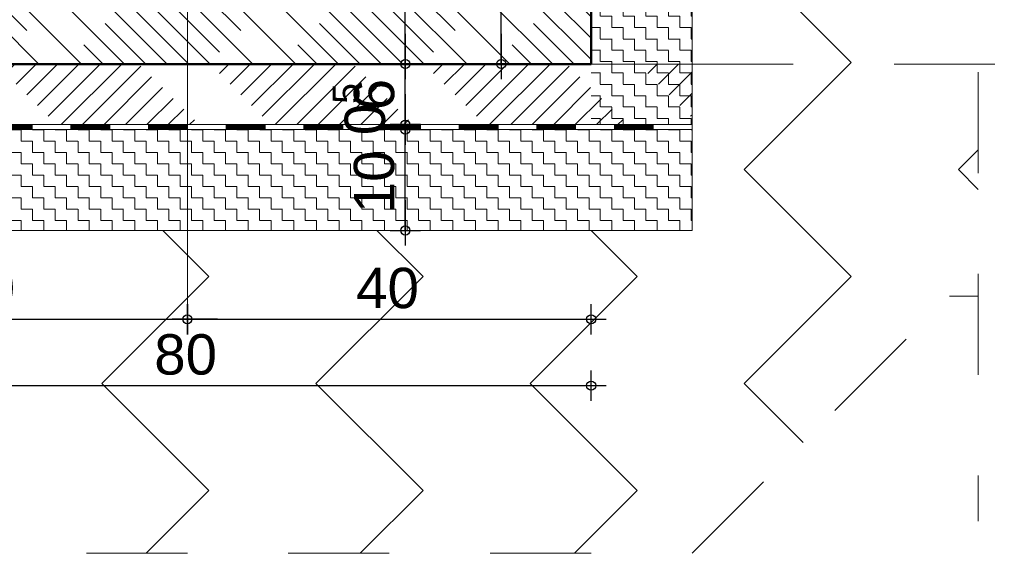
# Model space of a CAD drawing. Header units: metres. Extents: x 1333.9 to 1416.6, y -82.7 to -2.5.
# Tile 26 of 160: x 1334.7 to 1335.6, y -11.4 to -10.9. Entities that reach past the tile are written whole.
import ezdxf

# ---------------------------------------------------------------- set-up
doc = ezdxf.new("R2010")
doc.units = ezdxf.units.M
doc.header["$PDMODE"] = 65
for name, pattern in [('AUSGEZOGEN', [0]), ('PUNKT2_S9', [0.0015, 0, -0.0015]), ('STRICHLINIE2_S3', [0.055, 0.04, -0.015]), ('STRICHPUNKT2_S5', [0.5, 0.35, -0.05, 0.05, -0.05]), ('VERDECKT2_S2', [0.15, 0.1, -0.05])]:
    doc.linetypes.add(name, pattern=pattern)
doc.layers.add('XR$10$_42154', color=7, linetype='Continuous')
for name, color, linetype, lineweight in [('XR$10$Allgemein', 4, 'AUSGEZOGEN', 13), ('XR$10$Design', 4, 'AUSGEZOGEN', 13), ('XR$10$Maßlinie 1_50', 7, 'AUSGEZOGEN', 25), ('XR$10$Muster', 4, 'AUSGEZOGEN', 13), ('XR$10$Möblierung', 4, 'AUSGEZOGEN', 13), ('XR$10$Sanitär', 4, 'AUSGEZOGEN', 13), ('XR$10$Schraffur', 4, 'AUSGEZOGEN', 13), ('XR$10$Wand', 1, 'AUSGEZOGEN', 50)]:
    doc.layers.add(name, color=color, linetype=linetype, lineweight=lineweight)
doc.styles.add('ARIAL', font='arial.ttf')
doc.dimstyles.new('DIMSTYLE_14', dxfattribs={"dimtxt": 0.04, "dimasz": 0.03, "dimexe": 0, "dimexo": 1e-06, "dimgap": 0.02, "dimtad": 2, "dimdec": 1, "dimlfac": 100, "dimrnd": 0.5, "dimzin": 4, "dimdsep": 46, "dimtxsty": 'ARIAL', "dimblk1": 'ALL_ML_KREIS', "dimblk2": 'ALL_ML_KREIS', "dimsah": 1, "dimcen": 0, "dimse1": 1, "dimse2": 1, "dimclrd": 7, "dimclre": 7, "dimclrt": 7, "dimadec": 0, "dimazin": 0, "dimtfac": 1, "dimtdec": 0, "dimtix": 1, "dimtmove": 2, "dimatfit": 3, "dimfxl": 0, "dimtvp": 1.2, "dimtzin": 0, "dimlwd": 0, "dimlwe": 25, "dimarcsym": 0})
doc.dimstyles.new('DIMSTYLE_15', dxfattribs={"dimtxt": 0.04, "dimasz": 0.03, "dimexe": 0, "dimexo": 1e-06, "dimgap": 0.02, "dimtad": 2, "dimdec": 1, "dimlfac": 100, "dimrnd": 0.5, "dimzin": 4, "dimdsep": 46, "dimtxsty": 'ARIAL', "dimblk1": 'ALL_ML_KREIS', "dimblk2": 'ALL_ML_KREIS', "dimsah": 1, "dimcen": 0, "dimse1": 1, "dimse2": 1, "dimclrd": 7, "dimclre": 7, "dimclrt": 7, "dimadec": 0, "dimazin": 0, "dimtfac": 1, "dimtdec": 0, "dimtix": 1, "dimtmove": 2, "dimatfit": 3, "dimfxl": 0, "dimtzin": 0, "dimlwd": 0, "dimlwe": 25, "dimarcsym": 0})
pattern_1 = [(0, (0.0225, 0.0225), (0.01125, 0.01125), [0.01125, -0.01125]), (90, (0.0225, 0.0225), (-0.01125, 0.01125), [0.01125, -0.01125])]

# ---------------------------------------------------------------- blocks, each defined once
blk = doc.blocks.new('ALL_ML_KREIS')
at = {"color": 0, "linetype": 'ByBlock', "lineweight": -2}
for p, q in [((0, -0.5), (0, 0.5)), ((-1, 0), (0.5, 0))]:
    blk.add_line(p, q, dxfattribs=at)
blk.add_circle((0, 0), 0.15, dxfattribs=at)
blk = doc.blocks.new('*D472')
at = {"layer": 'DEFPOINTS', "color": 7, "linetype": 'AUSGEZOGEN', "lineweight": 25, "transparency": 33554687}
for p in [(1335.17285, -10.67613), (1335.13053, -10.92613), (1335.18367, -10.92613)]:
    blk.add_point(p, dxfattribs=at)
at = {"layer": 'XR$10$Maßlinie 1_50', "color": 7, "linetype": 'AUSGEZOGEN', "lineweight": -2, "transparency": 33554687}
blk.add_line((1335.13053, -10.92613), (1335.13053, -10.67613), dxfattribs=at)
at = {"layer": 'XR$10$Maßlinie 1_50', "color": 7, "linetype": 'AUSGEZOGEN', "lineweight": 25, "transparency": 33554687, "xscale": 0.03, "yscale": 0.03, "zscale": 0.03}
for p, rotation in [((1335.13053, -10.67613), 90), ((1335.13053, -10.92613), 270)]:
    blk.add_blockref('ALL_ML_KREIS', p, dxfattribs=dict(at, rotation=rotation))
at = {"layer": 'XR$10$Maßlinie 1_50', "color": 7, "linetype": 'AUSGEZOGEN', "lineweight": 25, "transparency": 33554687, "insert": (1335.09985, -10.80309), "char_height": 0.04, "width": 0.16, "attachment_point": 5, "rotation": 90, "style": 'ARIAL'}
blk.add_mtext('\\A1;{\\A1;{25\\H0.026400;\\S^ ;}}', dxfattribs=at)
blk = doc.blocks.new('*D475')
at = {"layer": 'DEFPOINTS', "color": 7, "linetype": 'AUSGEZOGEN', "lineweight": 25, "transparency": 33554687}
for p in [(1334.95626, -10.99113), (1334.95626, -11.09113), (1335.03554, -11.09113)]:
    blk.add_point(p, dxfattribs=at)
at = {"layer": 'XR$10$Maßlinie 1_50', "color": 7, "linetype": 'AUSGEZOGEN', "lineweight": -2, "transparency": 33554687}
blk.add_line((1335.03554, -11.09113), (1335.03554, -10.99113), dxfattribs=at)
at = {"layer": 'XR$10$Maßlinie 1_50', "color": 7, "linetype": 'AUSGEZOGEN', "lineweight": 25, "transparency": 33554687, "xscale": 0.03, "yscale": 0.03, "zscale": 0.03}
for p, rotation in [((1335.03554, -10.99113), 90), ((1335.03554, -11.09113), 270)]:
    blk.add_blockref('ALL_ML_KREIS', p, dxfattribs=dict(at, rotation=rotation))
at = {"layer": 'XR$10$Maßlinie 1_50', "color": 7, "linetype": 'AUSGEZOGEN', "lineweight": 25, "transparency": 33554687, "insert": (1335.00485, -11.04287), "char_height": 0.04, "width": 0.16, "attachment_point": 5, "rotation": 90, "style": 'ARIAL'}
blk.add_mtext('\\A1;{\\A1;{10\\H0.026400;\\S^ ;}}', dxfattribs=at)
blk = doc.blocks.new('*D476')
at = {"layer": 'DEFPOINTS', "color": 7, "linetype": 'AUSGEZOGEN', "lineweight": 25, "transparency": 33554687}
for p in [(1334.95626, -10.98613), (1334.95626, -10.99113), (1335.03554, -10.99113)]:
    blk.add_point(p, dxfattribs=at)
at = {"layer": 'XR$10$Maßlinie 1_50', "color": 7, "linetype": 'AUSGEZOGEN', "lineweight": -2, "transparency": 33554687}
blk.add_line((1335.03554, -10.99113), (1335.03554, -10.98613), dxfattribs=at)
at = {"layer": 'XR$10$Maßlinie 1_50', "color": 7, "linetype": 'AUSGEZOGEN', "lineweight": 25, "transparency": 33554687, "xscale": 0.03, "yscale": 0.03, "zscale": 0.03}
for p, rotation in [((1335.03554, -10.99113), 270), ((1335.03554, -10.98613), 90)]:
    blk.add_blockref('ALL_ML_KREIS', p, dxfattribs=dict(at, rotation=rotation))
at = {"layer": 'XR$10$Maßlinie 1_50', "color": 7, "linetype": 'AUSGEZOGEN', "lineweight": 25, "transparency": 33554687, "insert": (1334.98985, -10.97082), "char_height": 0.04, "width": 0.12, "attachment_point": 5, "rotation": 90, "style": 'ARIAL'}
blk.add_mtext('\\A1;{\\A1;{0\\H0.026400;\\S5^ ;}}', dxfattribs=at)
blk = doc.blocks.new('*D477')
at = {"layer": 'DEFPOINTS', "color": 7, "linetype": 'AUSGEZOGEN', "lineweight": 25, "transparency": 33554687}
for p in [(1334.95241, -10.92613), (1334.95626, -10.98613), (1335.03554, -10.98613)]:
    blk.add_point(p, dxfattribs=at)
at = {"layer": 'XR$10$Maßlinie 1_50', "color": 7, "linetype": 'AUSGEZOGEN', "lineweight": -2, "transparency": 33554687}
blk.add_line((1335.03554, -10.98613), (1335.03554, -10.92613), dxfattribs=at)
at = {"layer": 'XR$10$Maßlinie 1_50', "color": 7, "linetype": 'AUSGEZOGEN', "lineweight": 25, "transparency": 33554687, "xscale": 0.03, "yscale": 0.03, "zscale": 0.03}
for p, rotation in [((1335.03554, -10.92613), 90), ((1335.03554, -10.98613), 270)]:
    blk.add_blockref('ALL_ML_KREIS', p, dxfattribs=dict(at, rotation=rotation))
at = {"layer": 'XR$10$Maßlinie 1_50', "color": 7, "linetype": 'AUSGEZOGEN', "lineweight": 25, "transparency": 33554687, "insert": (1335.00485, -10.95639), "char_height": 0.04, "width": 0.12, "attachment_point": 5, "rotation": 90, "style": 'ARIAL'}
blk.add_mtext('\\A1;{\\A1;{6\\H0.026400;\\S^ ;}}', dxfattribs=at)
blk = doc.blocks.new('*D478')
at = {"layer": 'DEFPOINTS', "color": 7, "linetype": 'AUSGEZOGEN', "lineweight": 25, "transparency": 33554687}
for p in [(1334.92218, -10.67613), (1334.95241, -10.92613), (1335.03554, -10.92613)]:
    blk.add_point(p, dxfattribs=at)
at = {"layer": 'XR$10$Maßlinie 1_50', "color": 7, "linetype": 'AUSGEZOGEN', "lineweight": -2, "transparency": 33554687}
blk.add_line((1335.03554, -10.92613), (1335.03554, -10.67613), dxfattribs=at)
at = {"layer": 'XR$10$Maßlinie 1_50', "color": 7, "linetype": 'AUSGEZOGEN', "lineweight": 25, "transparency": 33554687, "xscale": 0.03, "yscale": 0.03, "zscale": 0.03}
for p, rotation in [((1335.03554, -10.67613), 90), ((1335.03554, -10.92613), 270)]:
    blk.add_blockref('ALL_ML_KREIS', p, dxfattribs=dict(at, rotation=rotation))
at = {"layer": 'XR$10$Maßlinie 1_50', "color": 7, "linetype": 'AUSGEZOGEN', "lineweight": 25, "transparency": 33554687, "insert": (1335.00485, -10.80309), "char_height": 0.04, "width": 0.16, "attachment_point": 5, "rotation": 90, "style": 'ARIAL'}
blk.add_mtext('\\A1;{\\A1;{25\\H0.026400;\\S^ ;}}', dxfattribs=at)
blk = doc.blocks.new('MUSTERELEMENT_27')
at = {"layer": 'XR$10$Design', "color": 4, "linetype": 'AUSGEZOGEN', "lineweight": 13, "transparency": 33554687}
for p, q in [((1334.62736, -10.98613), (1334.70428, -10.98613)), ((1334.62736, -10.98713), (1334.66582, -10.98713)), ((1334.62736, -10.98813), (1334.66582, -10.98813)), ((1334.62736, -10.98913), (1334.66582, -10.98913)), ((1334.62736, -10.99013), (1334.66582, -10.99013)), ((1334.62736, -10.99113), (1334.70428, -10.99113)), ((1334.66582, -10.99113), (1334.66582, -10.98613)), ((1334.70428, -10.98613), (1334.7812, -10.98613)), ((1334.70428, -10.99113), (1334.70428, -10.98613)), ((1334.70428, -10.99113), (1334.70428, -10.98613)), ((1334.70428, -10.98713), (1334.74274, -10.98713)), ((1334.70428, -10.98813), (1334.74274, -10.98813)), ((1334.70428, -10.98913), (1334.74274, -10.98913)), ((1334.70428, -10.99013), (1334.74274, -10.99013)), ((1334.70428, -10.99113), (1334.7812, -10.99113)), ((1334.74274, -10.99113), (1334.74274, -10.98613)), ((1334.7812, -10.98613), (1334.85813, -10.98613)), ((1334.7812, -10.99113), (1334.7812, -10.98613)), ((1334.7812, -10.99113), (1334.7812, -10.98613)), ((1334.7812, -10.98713), (1334.81966, -10.98713)), ((1334.7812, -10.98813), (1334.81966, -10.98813)), ((1334.7812, -10.98913), (1334.81966, -10.98913)), ((1334.7812, -10.99013), (1334.81966, -10.99013)), ((1334.7812, -10.99113), (1334.85813, -10.99113)), ((1334.81966, -10.99113), (1334.81966, -10.98613)), ((1334.85813, -10.98613), (1334.93505, -10.98613)), ((1334.85813, -10.99113), (1334.85813, -10.98613)), ((1334.85813, -10.99113), (1334.85813, -10.98613)), ((1334.85813, -10.98713), (1334.89659, -10.98713)), ((1334.85813, -10.98813), (1334.89659, -10.98813)), ((1334.85813, -10.98913), (1334.89659, -10.98913)), ((1334.85813, -10.99013), (1334.89659, -10.99013)), ((1334.85813, -10.99113), (1334.93505, -10.99113)), ((1334.89659, -10.99113), (1334.89659, -10.98613)), ((1334.93505, -10.98613), (1335.01197, -10.98613)), ((1334.93505, -10.99113), (1334.93505, -10.98613)), ((1334.93505, -10.99113), (1334.93505, -10.98613)), ((1334.93505, -10.98713), (1334.97351, -10.98713)), ((1334.93505, -10.98813), (1334.97351, -10.98813)), ((1334.93505, -10.98913), (1334.97351, -10.98913)), ((1334.93505, -10.99013), (1334.97351, -10.99013)), ((1334.93505, -10.99113), (1335.01197, -10.99113)), ((1334.97351, -10.99113), (1334.97351, -10.98613)), ((1335.01197, -10.98613), (1335.0889, -10.98613)), ((1335.01197, -10.99113), (1335.01197, -10.98613)), ((1335.01197, -10.99113), (1335.01197, -10.98613)), ((1335.01197, -10.98713), (1335.05043, -10.98713)), ((1335.01197, -10.98813), (1335.05043, -10.98813)), ((1335.01197, -10.98913), (1335.05043, -10.98913)), ((1335.01197, -10.99013), (1335.05043, -10.99013)), ((1335.01197, -10.99113), (1335.0889, -10.99113)), ((1335.05043, -10.99113), (1335.05043, -10.98613)), ((1335.0889, -10.98613), (1335.16582, -10.98613)), ((1335.0889, -10.99113), (1335.0889, -10.98613)), ((1335.0889, -10.99113), (1335.0889, -10.98613)), ((1335.0889, -10.98713), (1335.12736, -10.98713)), ((1335.0889, -10.98813), (1335.12736, -10.98813)), ((1335.0889, -10.98913), (1335.12736, -10.98913)), ((1335.0889, -10.99013), (1335.12736, -10.99013)), ((1335.0889, -10.99113), (1335.16582, -10.99113)), ((1335.12736, -10.99113), (1335.12736, -10.98613)), ((1335.16582, -10.98613), (1335.24274, -10.98613)), ((1335.16582, -10.99113), (1335.16582, -10.98613)), ((1335.16582, -10.99113), (1335.16582, -10.98613)), ((1335.16582, -10.98713), (1335.20428, -10.98713)), ((1335.16582, -10.98813), (1335.20428, -10.98813)), ((1335.16582, -10.98913), (1335.20428, -10.98913)), ((1335.16582, -10.99013), (1335.20428, -10.99013)), ((1335.16582, -10.99113), (1335.24274, -10.99113)), ((1335.20428, -10.99113), (1335.20428, -10.98613)), ((1335.24274, -10.98613), (1335.31966, -10.98613)), ((1335.24274, -10.99113), (1335.24274, -10.98613)), ((1335.24274, -10.99113), (1335.24274, -10.98613)), ((1335.24274, -10.98713), (1335.2812, -10.98713)), ((1335.24274, -10.98813), (1335.2812, -10.98813)), ((1335.24274, -10.98913), (1335.2812, -10.98913)), ((1335.24274, -10.99013), (1335.2812, -10.99013)), ((1335.24274, -10.99113), (1335.31966, -10.99113)), ((1335.2812, -10.99113), (1335.2812, -10.98613)), ((1335.31966, -10.98613), (1335.31966, -10.98613)), ((1335.31966, -10.99113), (1335.31966, -10.98613)), ((1335.31966, -10.99113), (1335.31966, -10.98613)), ((1335.31966, -10.98713), (1335.31966, -10.98713)), ((1335.31966, -10.98813), (1335.31966, -10.98813)), ((1335.31966, -10.98913), (1335.31966, -10.98913)), ((1335.31966, -10.99013), (1335.31966, -10.99013)), ((1335.31966, -10.99113), (1335.31966, -10.99113))]:
    blk.add_line(p, q, dxfattribs=at)
blk = doc.blocks.new('*D495')
at = {"layer": 'DEFPOINTS', "color": 7, "linetype": 'AUSGEZOGEN', "lineweight": 25, "transparency": 33554687}
for p in [(1334.81966, -11.0043), (1334.41966, -11.04013), (1334.41966, -11.17906)]:
    blk.add_point(p, dxfattribs=at)
at = {"layer": 'XR$10$Maßlinie 1_50', "color": 7, "linetype": 'AUSGEZOGEN', "lineweight": -2, "transparency": 33554687}
blk.add_line((1334.41966, -11.17906), (1334.81966, -11.17906), dxfattribs=at)
at = {"layer": 'XR$10$Maßlinie 1_50', "color": 7, "linetype": 'AUSGEZOGEN', "lineweight": 25, "transparency": 33554687, "xscale": 0.03, "yscale": 0.03, "zscale": 0.03, "rotation": 180}
blk.add_blockref('ALL_ML_KREIS', (1334.41966, -11.17906), dxfattribs=at)
at = {"layer": 'XR$10$Maßlinie 1_50', "color": 7, "linetype": 'AUSGEZOGEN', "lineweight": 25, "transparency": 33554687, "xscale": 0.03, "yscale": 0.03, "zscale": 0.03}
blk.add_blockref('ALL_ML_KREIS', (1334.81966, -11.17906), dxfattribs=at)
at = {"layer": 'XR$10$Maßlinie 1_50', "color": 7, "linetype": 'AUSGEZOGEN', "lineweight": 25, "transparency": 33554687, "insert": (1334.61792, -11.14838), "char_height": 0.04, "width": 0.16, "attachment_point": 5, "style": 'ARIAL'}
blk.add_mtext('\\A1;{\\A1;{40\\H0.026400;\\S^ ;}}', dxfattribs=at)
blk = doc.blocks.new('*D496')
at = {"layer": 'DEFPOINTS', "color": 7, "linetype": 'AUSGEZOGEN', "lineweight": 25, "transparency": 33554687}
for p in [(1334.81966, -11.0043), (1335.21966, -11.12268), (1334.81966, -11.17906)]:
    blk.add_point(p, dxfattribs=at)
at = {"layer": 'XR$10$Maßlinie 1_50', "color": 7, "linetype": 'AUSGEZOGEN', "lineweight": -2, "transparency": 33554687}
blk.add_line((1334.81966, -11.17906), (1335.21966, -11.17906), dxfattribs=at)
at = {"layer": 'XR$10$Maßlinie 1_50', "color": 7, "linetype": 'AUSGEZOGEN', "lineweight": 25, "transparency": 33554687, "xscale": 0.03, "yscale": 0.03, "zscale": 0.03, "rotation": 180}
blk.add_blockref('ALL_ML_KREIS', (1334.81966, -11.17906), dxfattribs=at)
at = {"layer": 'XR$10$Maßlinie 1_50', "color": 7, "linetype": 'AUSGEZOGEN', "lineweight": 25, "transparency": 33554687, "xscale": 0.03, "yscale": 0.03, "zscale": 0.03}
blk.add_blockref('ALL_ML_KREIS', (1335.21966, -11.17906), dxfattribs=at)
at = {"layer": 'XR$10$Maßlinie 1_50', "color": 7, "linetype": 'AUSGEZOGEN', "lineweight": 25, "transparency": 33554687, "insert": (1335.01792, -11.14838), "char_height": 0.04, "width": 0.16, "attachment_point": 5, "style": 'ARIAL'}
blk.add_mtext('\\A1;{\\A1;{40\\H0.026400;\\S^ ;}}', dxfattribs=at)
blk = doc.blocks.new('*D497')
at = {"layer": 'DEFPOINTS', "color": 7, "linetype": 'AUSGEZOGEN', "lineweight": 25, "transparency": 33554687}
for p in [(1335.21966, -11.04013), (1334.41966, -11.04183), (1334.41966, -11.24492)]:
    blk.add_point(p, dxfattribs=at)
at = {"layer": 'XR$10$Maßlinie 1_50', "color": 7, "linetype": 'AUSGEZOGEN', "lineweight": -2, "transparency": 33554687}
blk.add_line((1334.41966, -11.24492), (1335.21966, -11.24492), dxfattribs=at)
at = {"layer": 'XR$10$Maßlinie 1_50', "color": 7, "linetype": 'AUSGEZOGEN', "lineweight": 25, "transparency": 33554687, "xscale": 0.03, "yscale": 0.03, "zscale": 0.03, "rotation": 180}
blk.add_blockref('ALL_ML_KREIS', (1334.41966, -11.24492), dxfattribs=at)
at = {"layer": 'XR$10$Maßlinie 1_50', "color": 7, "linetype": 'AUSGEZOGEN', "lineweight": 25, "transparency": 33554687, "xscale": 0.03, "yscale": 0.03, "zscale": 0.03}
blk.add_blockref('ALL_ML_KREIS', (1335.21966, -11.24492), dxfattribs=at)
at = {"layer": 'XR$10$Maßlinie 1_50', "color": 7, "linetype": 'AUSGEZOGEN', "lineweight": 25, "transparency": 33554687, "insert": (1334.81792, -11.21423), "char_height": 0.04, "width": 0.16, "attachment_point": 5, "style": 'ARIAL'}
blk.add_mtext('\\A1;{\\A1;{80\\H0.026400;\\S^ ;}}', dxfattribs=at)

msp = doc.modelspace()

# ---------------------------------------------------------------- hatches: boundary and pattern name
at = {"layer": 'XR$10$Allgemein', "linetype": 'AUSGEZOGEN', "lineweight": 13, "transparency": 33554687}
h = msp.add_hatch(dxfattribs=at)
h.set_pattern_fill('SCHRAFFUR_10', color=4, scale=0.01, angle=270, style=0, pattern_type=2)
h.set_pattern_definition([(45, (0, 0), (-0.02121320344, 0.02121320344), [0.1, -0.05]), (45, (-0.010607, 0.010607), (-0.02121320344, 0.02121320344), [0.1, -0.05])])
h.paths.add_polyline_path([(1335.31966, -10.92613), (1334.31966, -10.92613), (1334.31966, -10.98613), (1335.31966, -10.98613)], flags=0)
at = {"layer": 'XR$10$Muster', "linetype": 'AUSGEZOGEN', "lineweight": 13, "transparency": 33554687}
h = msp.add_hatch(dxfattribs=at)
h.set_pattern_fill('MUSTER', scale=0.15, angle=315, style=0, pattern_type=2)
h.set_pattern_definition([(315, (0.42426, -9e-17), (0.212132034, -5e-17), [0.15, -0.15]), (45, (0.42426, -9e-17), (5e-17, 0.212132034), [0.15, -0.15])])
h.paths.add_polyline_path([(1334.31966, -11.41113), (1335.31966, -11.41113), (1335.57466, -11.15613), (1335.60304, -11.15613), (1335.60304, -10.83613), (1335.31966, -10.83613), (1335.31966, -11.09109), (1334.31966, -11.091), (1334.31966, -10.83613), (1334.03628, -10.83613), (1334.03628, -11.15613), (1334.06466, -11.15613)], flags=0)
at = {"layer": 'XR$10$Schraffur', "linetype": 'AUSGEZOGEN', "lineweight": 13, "transparency": 33554687}
h = msp.add_hatch(dxfattribs=at)
h.set_pattern_fill('SCHRAFFUR_7', color=4, scale=0.01, angle=90, style=0, pattern_type=2)
h.set_pattern_definition([(135, (0, 0), (-0.02121320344, -0.02121320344), []), (135, (-0.010607, -0.010607), (-0.02121320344, -0.02121320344), [0.1, -0.05])])
h.paths.add_polyline_path([(1334.41966, -10.92613), (1335.21966, -10.92613), (1335.21966, -10.67613), (1334.41966, -10.67613)], flags=0)
h = msp.add_hatch(dxfattribs=at)
h.set_pattern_fill('MUSTER', color=52, scale=0.01125, style=0, pattern_type=2)
h.set_pattern_definition(pattern_1)
h.paths.add_polyline_path([(1335.31966, -10.98613), (1335.21966, -10.98613), (1335.21966, -10.73613), (1335.31966, -10.73613)], flags=0)
h = msp.add_hatch(dxfattribs=at)
h.set_pattern_fill('MUSTER', color=52, scale=0.01125, style=0, pattern_type=2)
h.set_pattern_definition(pattern_1)
h.paths.add_polyline_path([(1335.31966, -10.99113), (1334.31966, -10.99113), (1334.31966, -11.09113), (1335.31966, -11.09113)], flags=0)

# ---------------------------------------------------------------- linework, layer by layer
at = {"layer": 'XR$10$_42154', "color": 7, "linetype": 'STRICHLINIE2_S3', "lineweight": 13, "transparency": 33554687}
for p, q in [((1335.31966, -11.41113), (1335.57466, -11.15613)), ((1335.57466, -11.15613), (1335.60304, -11.15613)), ((1334.31966, -11.41113), (1335.31966, -11.41113))]:
    msp.add_line(p, q, dxfattribs=at)
at = {"layer": 'XR$10$Design', "color": 35, "linetype": 'STRICHPUNKT2_S5', "lineweight": 13, "transparency": 33554687}
msp.add_line((1334.81966, -11.17613), (1334.81966, -9.70146), dxfattribs=at)
at = {"layer": 'XR$10$Möblierung', "color": 4, "linetype": 'PUNKT2_S9', "lineweight": 13, "transparency": 33554687}
msp.add_line((1335.31966, -10.92613), (1336.16348, -10.92613), dxfattribs=at)
at = {"layer": 'XR$10$Sanitär', "color": 4, "linetype": 'VERDECKT2_S2', "lineweight": 13, "transparency": 33554687}
msp.add_line((1335.60304, -10.33413), (1335.60304, -11.37928), dxfattribs=at)
at = {"layer": 'XR$10$Sanitär', "color": 4, "linetype": 'AUSGEZOGEN', "lineweight": 13, "transparency": 33554687}
for p, q in [((1335.21966, -10.92613), (1335.31966, -10.92613)), ((1335.31966, -10.92613), (1335.31966, -10.99113)), ((1334.31966, -10.98613), (1335.31966, -10.98613)), ((1334.31966, -10.99113), (1335.31966, -10.99113))]:
    msp.add_line(p, q, dxfattribs=at)
at = {"layer": 'XR$10$Schraffur', "color": 52, "linetype": 'AUSGEZOGEN', "lineweight": 13, "transparency": 33554687}
for p, q in [((1335.31966, -11.09113), (1335.31966, -10.73613)), ((1334.31966, -11.09113), (1335.31966, -11.09113))]:
    msp.add_line(p, q, dxfattribs=at)
at = {"layer": 'XR$10$Wand', "color": 1, "linetype": 'AUSGEZOGEN', "lineweight": 50, "transparency": 33554687}
for p, q in [((1335.21966, -10.92613), (1335.21966, -10.67613)), ((1334.41966, -10.92613), (1335.21966, -10.92613))]:
    msp.add_line(p, q, dxfattribs=at)

# ---------------------------------------------------------------- block references
at = {"layer": 'XR$10$Design', "color": 4, "linetype": 'AUSGEZOGEN', "lineweight": 13, "transparency": 33554687}
msp.add_blockref('MUSTERELEMENT_27', (0, 0), dxfattribs=at)

# ---------------------------------------------------------------- dimensions: what is measured, and where the dimension line sits
at = {"layer": 'XR$10$Maßlinie 1_50', "color": 7, "linetype": 'AUSGEZOGEN', "lineweight": 25, "transparency": 33554687}
for base, p1, p2, dimstyle, picture, middle in [((1335.03554, -10.67613), (1334.95241, -10.92613), (1334.92219, -10.67613), 'DIMSTYLE_15', '*D478', (1335.00485, -10.80309)), ((1335.13053, -10.67613), (1335.18367, -10.92613), (1335.17284, -10.67613), 'DIMSTYLE_15', '*D472', (1335.09985, -10.80309)), ((1335.03554, -10.92613), (1334.95626, -10.98613), (1334.95241, -10.92613), 'DIMSTYLE_14', '*D477', (1335.00485, -10.95639)), ((1335.03554, -10.98613), (1334.95626, -10.99113), (1334.95626, -10.98613), 'DIMSTYLE_14', '*D476', (1334.98985, -10.97082)), ((1335.03554, -10.99113), (1334.95626, -11.09113), (1334.95626, -10.99113), 'DIMSTYLE_14', '*D475', (1335.00485, -11.04287))]:
    dim = msp.add_linear_dim(base=base, p1=p1, p2=p2, angle=90, dimstyle=dimstyle, override={"dimpost": '<>', "dimclrd": 7, "dimclre": 7, "dimclrt": 7, "dimlwd": 0, "dimlwe": 25}, dxfattribs=at)
    dim.commit()
    dim.dimension.update_dxf_attribs({"geometry": picture, "text_midpoint": middle, "dimtype": 160})
for base, p1, p2, picture, middle in [((1334.81966, -11.17906), (1334.41966, -11.04013), (1334.81966, -11.0043), '*D495', (1334.61792, -11.14838)), ((1335.21966, -11.17906), (1334.81966, -11.0043), (1335.21966, -11.12268), '*D496', (1335.01792, -11.14838)), ((1335.21966, -11.24492), (1334.41966, -11.04183), (1335.21966, -11.04013), '*D497', (1334.81792, -11.21423))]:
    dim = msp.add_linear_dim(base=base, p1=p1, p2=p2, dimstyle='DIMSTYLE_15', override={"dimpost": '<>', "dimclrd": 7, "dimclre": 7, "dimclrt": 7, "dimlwd": 0, "dimlwe": 25}, dxfattribs=at)
    dim.commit()
    dim.dimension.update_dxf_attribs({"geometry": picture, "text_midpoint": middle, "dimtype": 160})

doc.saveas('drawing.dxf')
